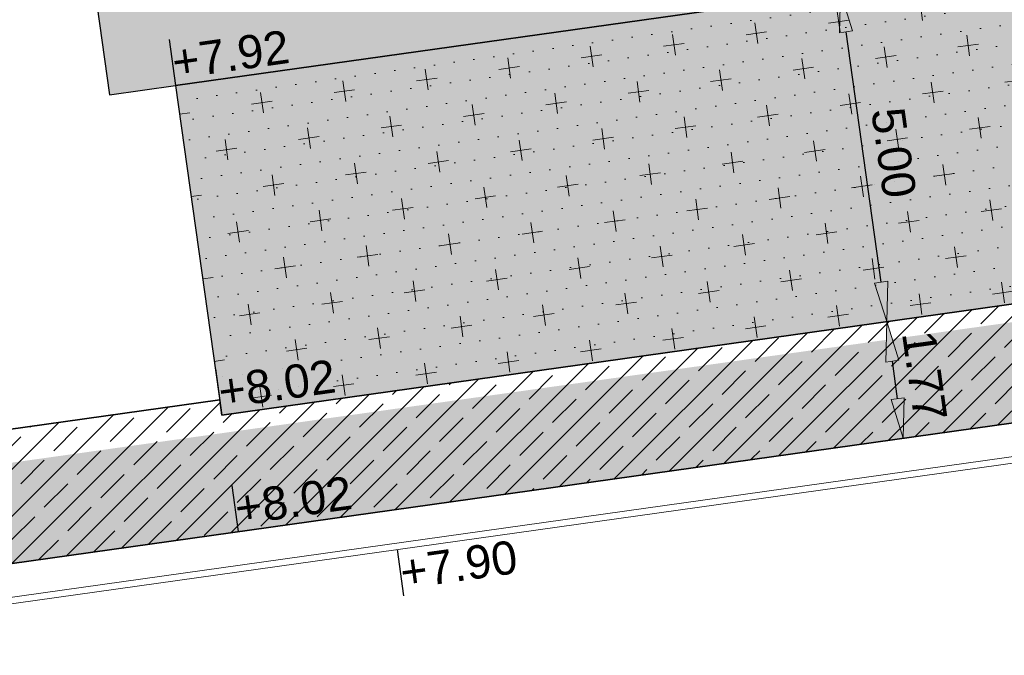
# Model space of a CAD drawing. Extents: x 98477 to 100410, y 398052 to 398969.
# Tile 166 of 256: x 98576 to 98591, y 398445 to 398454. Entities that reach past the tile are written whole.
import ezdxf
from ezdxf.enums import TextEntityAlignment as Align

# ---------------------------------------------------------------- set-up
doc = ezdxf.new("R2010")
doc.units = 0
doc.linetypes.add('AL-MATERIAALS', pattern=[2, 1, -1])
doc.linetypes.add('AL-NUTSTRACE', pattern=[17, 5, -3.5, 0, -3.5, 5])
for name, color, linetype, lineweight in [('N-KO-kantbegrenzing grondwerk', 70, 'Continuous', 25), ('N-KO-kantverharding', 2, 'Continuous', 25), ("N-VH-arcering 'MAT' grijs 251", 251, 'Continuous', 18), ('N-VH-arcering halfverharding', 8, 'Continuous', 9), ('N-VH-arcering printbeton', 8, 'Continuous', 9), ('X-AL-hoogtelijn - Niv 1', 1, 'AL-HOOGTELIJN', 18), ('X-AL-maatvoering VERWERKT', 180, 'Continuous', 18), ('X-AL-materiaalscheiding', 1, 'AL-MATERIAALS', 18), ('X-AL-nutstrace VERWERKT', 252, 'AL-NUTSTRACE', 18), ('X-AL-planthoogte VERWERKT', 180, 'Continuous', 25)]:
    doc.layers.add(name, color=color, linetype=linetype, lineweight=lineweight)
doc.layers.add('X-AL-contourlijnen', color=30, linetype='Continuous', plot=False)
doc.layers.add('X-AL-hulplijn', color=30, linetype='Continuous', plot=False)
doc.styles.add('CS Annotative', font='arial.ttf')
doc.styles.get("Standard").update_dxf_attribs({"font": 'txt.shx'})
doc.linetypes.add('AL-HOOGTELIJN', pattern='A,10,-1.5,["H",Standard,S=0.9,R=0,X=-0.3,Y=-0.45],-1.5,30', length=43)
doc.dimstyles.new('CS Annotative', dxfattribs={"dimtxt": 2.5, "dimasz": 3, "dimexe": 0.18, "dimexo": 0.0625, "dimgap": 1, "dimtad": 1, "dimzin": 3, "dimdsep": 46, "dimtxsty": 'CS Annotative', "dimblk": 'CS Dimensionpijl', "dimcen": 0, "dimse1": 1, "dimse2": 1, "dimclrd": 256, "dimclre": 256, "dimadec": 0, "dimazin": 0, "dimtm": 1e-09, "dimtfac": 1, "dimtdec": 0, "dimtofl": 0, "dimtmove": 1, "dimatfit": 1, "dimfxl": 1, "dimtfillclr": 256, "dimtolj": 1, "dimtzin": 3, "dimarcsym": 0})

# ---------------------------------------------------------------- blocks, each defined once
blk = doc.blocks.new('*U161')
at = {"layer": 'X-AL-hulplijn', "flags": 128}
blk.add_lwpolyline([(-0.04871058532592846, 0.3465938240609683), (0.04871058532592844, -0.3465938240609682)], dxfattribs=at)
at = {"layer": 'X-AL-planthoogte VERWERKT', "linetype": 'Continuous', "style": 'CS Annotative'}
blk.add_attdef('HOOGTE-RECHTS', text='', height=0.4999999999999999, rotation=172.0000000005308, dxfattribs=at).set_placement((-1.010860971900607e-11, -1.04677717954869e-11), align=Align.MIDDLE_LEFT)
blk = doc.blocks.new('CS Dimensionpijl')
h = blk.add_hatch(color=256)
h.dxf.hatch_style = 1
h.paths.add_polyline_path([(-1, -0.1666666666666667), (0, 0), (-1, 0.1666666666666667)])
at = {"flags": 128}
blk.add_lwpolyline([(0, 0.5), (0, -0.5)], dxfattribs=at)
blk.add_lwpolyline([(-1, -0.1666666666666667), (0, 0), (-1, 0.1666666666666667)], close=True, dxfattribs=at)
blk = doc.blocks.new('*D1024')
at = {"layer": 'X-AL-maatvoering VERWERKT', "linetype": 'Continuous', "lineweight": -2, "transparency": 16777216}
blk.add_line((98589.01682668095, 398448.7373364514), (98588.9374980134, 398449.3017892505), dxfattribs=at)
at = {"layer": 'X-AL-maatvoering VERWERKT', "lineweight": -2, "transparency": 16777216, "xscale": 0.6000000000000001, "yscale": 0.6000000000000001, "zscale": 0.6000000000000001}
for p, rotation in [((98588.85399415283, 398449.8959500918), 98.00000000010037), ((98589.10033054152, 398448.1431756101), 278.0000000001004)]:
    blk.add_blockref('CS Dimensionpijl', p, dxfattribs=dict(at, rotation=rotation))
at = {"layer": 'X-AL-maatvoering VERWERKT', "color": 0, "transparency": 16777216, "insert": (98589.42379621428, 398449.0823331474), "char_height": 0.5, "attachment_point": 5, "rotation": 278.0000000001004, "style": 'CS Annotative'}
blk.add_mtext('\\A1;1.77', dxfattribs=at)
blk = doc.blocks.new('*D1025')
at = {"layer": 'X-AL-maatvoering VERWERKT', "linetype": 'Continuous', "lineweight": -2, "transparency": 16777216}
blk.add_line((98588.77049029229, 398450.490110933), (98588.24178686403, 398454.2520312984), dxfattribs=at)
at = {"layer": 'X-AL-maatvoering VERWERKT', "lineweight": -2, "transparency": 16777216, "xscale": 0.6000000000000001, "yscale": 0.6000000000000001, "zscale": 0.6000000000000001}
for p, rotation in [((98588.15828300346, 398454.8461921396), 98.00000000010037), ((98588.85399415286, 398449.8959500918), 278.0000000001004)]:
    blk.add_blockref('CS Dimensionpijl', p, dxfattribs=dict(at, rotation=rotation))
at = {"layer": 'X-AL-maatvoering VERWERKT', "color": 0, "transparency": 16777216, "insert": (98588.95699425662, 398452.4344347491), "char_height": 0.5, "attachment_point": 5, "rotation": 278.0000000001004, "style": 'CS Annotative'}
blk.add_mtext('\\A1;5.00', dxfattribs=at)

msp = doc.modelspace()

# ---------------------------------------------------------------- hatches: boundary and pattern name
at = {"layer": "N-VH-arcering 'MAT' grijs 251"}
h = msp.add_hatch(color=256, dxfattribs=at)
h.dxf.hatch_style = 1
edge = h.paths.add_edge_path()
edge.add_line((98801.70985258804, 398275.5025756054), (98759.07881222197, 398269.5111736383))
edge.add_arc((98758.55691309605, 398273.2246788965), 3.749999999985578, 188.0000000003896, 277.9999999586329, ccw=False)
edge.add_line((98754.84340783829, 398272.7027797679), (98754.7320693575, 398273.4949942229))
edge.add_arc((98759.43584268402, 398274.1560664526), 4.75000000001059, 98.00000000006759, 188.0000000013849, ccw=False)
edge.add_line((98758.77477045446, 398278.859839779), (98802.64364589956, 398285.0252081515))
edge.add_arc((98800.79960231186, 398298.1462600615), 13.24999999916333, 278.0000000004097, 315.3695932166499)
edge.add_arc((98814.32101528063, 398284.7981743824), 5.750000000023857, 97.99999999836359, 135.3695932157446, ccw=False)
edge.add_line((98813.52076995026, 398290.4922157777), (98817.94515990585, 398291.114023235))
edge.add_arc((98818.74540523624, 398285.4199818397), 5.750000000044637, 8.00000000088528, 97.99999999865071, ccw=False)
edge.add_line((98824.43944663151, 398286.2202271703), (98832.12180180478, 398231.5574297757))
edge.add_arc((98824.4472242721, 398230.4788382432), 7.74999999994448, -36.90337989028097, 8.000000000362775, ccw=False)
edge.add_line((98830.64450586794, 398225.8252159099), (98822.02531955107, 398214.3469478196))
edge.add_arc((98828.62242576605, 398209.3930917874), 8.249999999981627, 143.0966201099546, 188.000000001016)
edge.add_line((98820.45271419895, 398208.2449137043), (98820.95212056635, 398204.6914527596))
edge.add_line((98820.95212056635, 398204.6914527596), (98824.98814049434, 398175.9736787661))
edge.add_line((98824.98814049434, 398175.9736787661), (98826.34507822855, 398166.3185650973))
edge.add_arc((98829.56344945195, 398166.7708776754), 3.249999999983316, 187.9999999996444, 277.9999999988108)
edge.add_line((98830.01576203, 398163.552506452), (98845.49611657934, 398165.7281284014))
edge.add_line((98845.49611657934, 398165.7281284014), (98850.05134969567, 398166.3683246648))
edge.add_line((98850.05134969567, 398166.3683246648), (98871.26042709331, 398169.349066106))
edge.add_line((98871.26042709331, 398169.349066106), (98879.77673248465, 398170.5459547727))
edge.add_line((98879.77673248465, 398170.5459547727), (98895.91810200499, 398172.8144763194))
edge.add_line((98895.91810200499, 398172.8144763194), (98895.01347684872, 398179.2512187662))
edge.add_line((98895.01347684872, 398179.2512187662), (98835.84495974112, 398170.9356259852))
edge.add_arc((98835.18388751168, 398175.6393993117), 4.749999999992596, 188.0000000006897, 277.9999999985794, ccw=False)
edge.add_line((98830.48011418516, 398174.9783270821), (98825.97718274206, 398207.0183491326))
edge.add_arc((98833.65176027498, 398208.096940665), 7.750000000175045, 143.0966201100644, 188.0000000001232, ccw=False)
edge.add_line((98827.4544786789, 398212.7505629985), (98836.07366499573, 398224.2288310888))
edge.add_arc((98829.47655878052, 398229.1826871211), 8.250000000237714, 323.096620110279, 367.9999999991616)
edge.add_line((98837.64627034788, 398230.3308652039), (98837.34238794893, 398232.4931008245))
edge.add_line((98837.34238794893, 398232.4931008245), (98837.34238780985, 398232.493100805))
edge.add_line((98837.34238780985, 398232.493100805), (98829.68786739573, 398286.9578446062))
edge.add_arc((98835.38190879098, 398287.7580899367), 5.749999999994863, 97.99999999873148, 188.0000000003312, ccw=False)
edge.add_line((98834.58166346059, 398293.452131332), (98882.50500414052, 398300.1873176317))
edge.add_arc((98883.61838894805, 398292.2651730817), 8.000000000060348, 11.632034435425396, 97.9999999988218, ccw=False)
edge.add_line((98891.45409032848, 398293.8781776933), (98890.9995, 398296.0865))
edge.add_line((98890.9995, 398296.0865), (98889.023, 398305.688))
edge.add_line((98889.023, 398305.688), (98888.557, 398307.974))
edge.add_line((98888.557, 398307.974), (98887.38477368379, 398314.7597044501))
edge.add_arc((98879.50153614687, 398313.3978799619), 8.00000000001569, -82.00000000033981, 9.801079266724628, ccw=False)
edge.add_line((98880.6149209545, 398305.475735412), (98872.94460748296, 398304.3977431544))
edge.add_arc((98872.42270835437, 398308.1112484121), 3.749999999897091, 189.4265010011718, 278.00000000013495, ccw=False)
edge.add_arc((92946.7354543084, 397324.3039467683), 6003.049999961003, 9.42650100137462, 10.61166010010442)
edge.add_line((98847.1206531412, 398429.7738954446), (98842.31285519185, 398429.0982035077))
edge.add_arc((92946.7354539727, 397324.3039467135), 5998.200000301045, 9.428546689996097, 10.613773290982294, ccw=False)
edge.add_arc((98860.08948650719, 398306.4687901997), 3.840166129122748, -81.43407539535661, 6.657381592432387, ccw=False)
edge.add_line((98860.66146879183, 398302.6714605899), (98847.18483033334, 398300.7774425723))
edge.add_line((98847.18483033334, 398300.7774425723), (98842.62959721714, 398300.1372463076))
edge.add_line((98842.62959721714, 398300.1372463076), (98820.15051205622, 398296.9780169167))
edge.add_arc((98819.35026672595, 398302.672058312), 5.749999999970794, 187.9999999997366, 277.99999999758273, ccw=False)
edge.add_line((98813.65622533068, 398301.8718129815), (98812.30624625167, 398311.4774132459))
edge.add_line((98812.30624625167, 398311.4774132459), (98811.1093575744, 398319.9937186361))
edge.add_line((98811.1093575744, 398319.9937186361), (98809.24443803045, 398333.2633107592))
edge.add_line((98809.24443803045, 398333.2633107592), (98808.67382831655, 398337.3234098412))
edge.add_line((98808.67382831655, 398337.3234098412), (98807.71353391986, 398344.1562595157))
edge.add_line((98807.71353391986, 398344.1562595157), (98807.70657526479, 398344.2057729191))
edge.add_line((98807.70657526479, 398344.2057729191), (98811.66764753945, 398344.7624653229))
edge.add_line((98811.66764753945, 398344.7624653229), (98829.49247277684, 398347.2675811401))
edge.add_line((98829.49247277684, 398347.2675811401), (98831.96814294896, 398347.6155138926))
edge.add_line((98831.96814294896, 398347.6155138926), (98831.06351779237, 398354.0522563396))
edge.add_line((98831.06351779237, 398354.0522563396), (98828.58784762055, 398353.704323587))
edge.add_line((98828.58784762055, 398353.704323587), (98810.76302238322, 398351.1992077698))
edge.add_line((98810.76302238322, 398351.1992077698), (98806.80195010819, 398350.6425153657))
edge.add_line((98806.80195010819, 398350.6425153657), (98806.79499145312, 398350.6920287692))
edge.add_line((98806.79499145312, 398350.6920287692), (98805.14616655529, 398362.4240275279))
edge.add_line((98805.14616655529, 398362.4240275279), (98805.04836903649, 398363.119893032))
edge.add_line((98805.04836903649, 398363.119893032), (98803.99065346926, 398370.6459303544))
edge.add_line((98803.99065346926, 398370.6459303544), (98802.48758397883, 398381.3408254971))
edge.add_line((98802.48758397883, 398381.3408254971), (98801.4298684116, 398388.8668628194))
edge.add_line((98801.4298684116, 398388.8668628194), (98799.92679892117, 398399.561757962))
edge.add_line((98799.92679892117, 398399.561757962), (98798.86908335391, 398407.0877952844))
edge.add_line((98798.86908335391, 398407.0877952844), (98797.36601386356, 398417.7826904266))
edge.add_line((98797.36601386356, 398417.7826904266), (98796.79540414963, 398421.8427895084))
edge.add_line((98796.79540414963, 398421.8427895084), (98795.88382033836, 398428.3290453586))
edge.add_line((98795.88382033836, 398428.3290453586), (98795.87686168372, 398428.3785587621))
edge.add_line((98795.87686168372, 398428.3785587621), (98799.83793395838, 398428.9352511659))
edge.add_line((98799.83793395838, 398428.9352511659), (98817.66275919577, 398431.4403669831))
edge.add_line((98817.66275919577, 398431.4403669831), (98820.13842936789, 398431.7882997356))
edge.add_line((98820.13842936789, 398431.7882997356), (98819.2338042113, 398438.2250421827))
edge.add_line((98819.2338042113, 398438.2250421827), (98816.75813403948, 398437.87710943))
edge.add_line((98816.75813403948, 398437.87710943), (98798.93330880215, 398435.3719936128))
edge.add_line((98798.93330880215, 398435.3719936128), (98794.9722365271, 398434.8153012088))
edge.add_line((98794.9722365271, 398434.8153012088), (98794.96527787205, 398434.8648146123))
edge.add_line((98794.96527787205, 398434.8648146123), (98793.37870452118, 398446.1538705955))
edge.add_line((98793.37870452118, 398446.1538705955), (98792.73850825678, 398450.7091037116))
edge.add_line((98792.73850825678, 398450.7091037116), (98789.33816684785, 398474.9037900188))
edge.add_line((98789.33816684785, 398474.9037900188), (98783.89169246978, 398474.1383379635))
edge.add_line((98783.89169246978, 398474.1383379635), (98786.76317609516, 398453.7066703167))
edge.add_arc((98782.05940276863, 398453.0455980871), 4.750000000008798, -82.0000000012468, 7.999999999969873, ccw=False)
edge.add_line((98782.72047499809, 398448.3418247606), (98773.11487473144, 398446.9918456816))
edge.add_line((98773.11487473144, 398446.9918456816), (98764.5985693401, 398445.7949570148))
edge.add_line((98764.5985693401, 398445.7949570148), (98743.40683266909, 398442.8166526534))
edge.add_line((98743.40683266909, 398442.8166526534), (98734.89052727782, 398441.6197639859))
edge.add_line((98734.89052727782, 398441.6197639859), (98611.80020633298, 398424.3205475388))
edge.add_line((98611.80020633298, 398424.3205475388), (98607.65702311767, 398453.8008279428))
edge.add_arc((98611.6373665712, 398454.1216500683), 3.993251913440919, 101.39182936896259, 184.6081706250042, ccw=False)
edge.add_line((98610.84862924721, 398458.0362323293), (98611.83889731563, 398458.1754054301))
edge.add_line((98611.83889731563, 398458.1754054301), (98639.5664032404, 398462.0722522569))
edge.add_line((98639.5664032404, 398462.0722522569), (98641.54693937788, 398462.3505984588))
edge.add_line((98641.54693937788, 398462.3505984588), (98659.37176461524, 398464.8557142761))
edge.add_line((98659.37176461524, 398464.8557142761), (98661.84743478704, 398465.2036470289))
edge.add_line((98661.84743478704, 398465.2036470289), (98660.94280963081, 398471.6403894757))
edge.add_line((98660.94280963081, 398471.6403894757), (98649.90132066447, 398470.0886093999))
edge.add_line((98649.90132066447, 398470.0886093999), (98624.64948491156, 398466.5396953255))
edge.add_line((98624.64948491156, 398466.5396953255), (98622.66894877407, 398466.2613491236))
edge.add_line((98622.66894877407, 398466.2613491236), (98604.84412353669, 398463.7562333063))
edge.add_line((98604.84412353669, 398463.7562333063), (98602.86358739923, 398463.4778871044))
edge.add_line((98602.86358739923, 398463.4778871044), (98594.9414428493, 398462.3645022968))
edge.add_line((98594.9414428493, 398462.3645022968), (98576.27488975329, 398459.7410893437))
edge.add_line((98576.27488975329, 398459.7410893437), (98577.17951490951, 398453.3043468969))
edge.add_line((98577.17951490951, 398453.3043468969), (98578.1697829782, 398453.4435199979))
edge.add_line((98578.1697829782, 398453.4435199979), (98598.47059208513, 398456.2943364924))
edge.add_arc((98598.79151287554, 398452.3139562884), 3.993296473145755, 11.424909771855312, 94.60953932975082, ccw=False)
edge.add_line((98602.70568277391, 398453.1049624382), (98606.84886598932, 398423.6246820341))
edge.add_line((98606.84886598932, 398423.6246820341), (98548.81915716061, 398415.4691383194))
edge.add_arc((98548.15808493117, 398420.172911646), 4.750000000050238, 188.0000000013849, 277.99999999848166, ccw=False)
edge.add_line((98543.45431160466, 398419.5118394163), (98539.76818545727, 398445.7399897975))
edge.add_line((98539.76818545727, 398445.7399897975), (98538.97597100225, 398445.6286513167))
edge.add_line((98538.97597100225, 398445.6286513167), (98538.73241807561, 398447.361620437))
edge.add_line((98538.73241807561, 398447.361620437), (98534.77134580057, 398446.8049280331))
edge.add_line((98534.77134580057, 398446.8049280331), (98536.52992450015, 398434.2919904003))
edge.add_line((98536.52992450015, 398434.2919904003), (98537.17012076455, 398429.7367572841))
edge.add_line((98537.17012076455, 398429.7367572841), (98538.39484405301, 398421.0223982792))
edge.add_line((98538.39484405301, 398421.0223982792), (98539.03504031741, 398416.467165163))
edge.add_line((98539.03504031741, 398416.467165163), (98541.02521566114, 398402.30633178))
edge.add_line((98541.02521566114, 398402.30633178), (98541.66541192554, 398397.7510986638))
edge.add_line((98541.66541192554, 398397.7510986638), (98543.65558726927, 398383.5902652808))
edge.add_line((98543.65558726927, 398383.5902652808), (98544.29578353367, 398379.0350321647))
edge.add_line((98544.29578353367, 398379.0350321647), (98545.60401068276, 398369.7265123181))
edge.add_arc((98543.87104156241, 398369.4829593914), 1.750000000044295, -82.00000000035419, 7.99999999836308, ccw=False)
edge.add_line((98544.11459448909, 398367.7499902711), (98522.47723718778, 398364.7090580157))
edge.add_line((98522.47723718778, 398364.7090580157), (98523.21485462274, 398359.4606372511))
edge.add_line((98523.21485462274, 398359.4606372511), (98545.05026553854, 398362.5294041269))
edge.add_line((98545.05026553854, 398362.5294041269), (98549.60549865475, 398363.1696003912))
edge.add_line((98549.60549865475, 398363.1696003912), (98564.16243926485, 398365.2154449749))
edge.add_arc((98564.82351149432, 398360.5116716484), 4.749999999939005, 8.000000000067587, 97.99999999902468, ccw=False)
edge.add_line((98569.5272848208, 398361.172743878), (98576.49985717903, 398311.5603136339))
edge.add_arc((98571.7960838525, 398310.8992414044), 4.749999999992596, -82.0000000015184, 7.999999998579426, ccw=False)
edge.add_line((98572.45715608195, 398306.1954680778), (98563.84182388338, 398304.9846620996))
edge.add_line((98563.84182388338, 398304.9846620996), (98559.28659076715, 398304.3444658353))
edge.add_line((98559.28659076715, 398304.3444658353), (98541.0161448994, 398301.7767221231))
edge.add_line((98541.0161448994, 398301.7767221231), (98541.7537623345, 398296.5283013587))
edge.add_line((98541.7537623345, 398296.5283013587), (98553.88454617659, 398298.2331718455))
edge.add_arc((98554.12809910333, 398296.5002027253), 1.749999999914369, 7.999999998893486, 98.0000000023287, ccw=False)
edge.add_line((98555.86106822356, 398296.7437556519), (98557.35022040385, 398286.1478873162))
edge.add_line((98557.35022040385, 398286.1478873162), (98557.99041666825, 398281.5926542))
edge.add_line((98557.99041666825, 398281.5926542), (98560.13368242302, 398266.3425259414))
edge.add_line((98560.13368242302, 398266.3425259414), (98560.77387868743, 398261.7872928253))
edge.add_line((98560.77387868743, 398261.7872928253), (98562.9171444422, 398246.5371645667))
edge.add_line((98562.9171444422, 398246.5371645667), (98563.5573407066, 398241.9819314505))
edge.add_line((98563.5573407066, 398241.9819314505), (98565.70060646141, 398226.7318031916))
edge.add_line((98565.70060646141, 398226.7318031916), (98566.34080272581, 398222.1765700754))
edge.add_line((98566.34080272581, 398222.1765700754), (98567.56552601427, 398213.4622110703))
edge.add_line((98567.56552601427, 398213.4622110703), (98568.20572227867, 398208.9069779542))
edge.add_line((98568.20572227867, 398208.9069779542), (98576.53105717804, 398149.6691420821))
edge.add_line((98576.53105717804, 398149.6691420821), (98576.55610833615, 398149.4908938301))
edge.add_line((98576.55610833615, 398149.4908938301), (98535.4599834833, 398143.7152101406))
edge.add_line((98535.4599834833, 398143.7152101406), (98536.3465161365, 398137.4072025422))
edge.add_line((98536.3465161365, 398137.4072025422), (98537.33678420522, 398137.5463756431))
edge.add_line((98537.33678420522, 398137.5463756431), (98577.44264098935, 398143.1828862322))
edge.add_line((98577.44264098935, 398143.1828862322), (98578.76478544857, 398133.7753395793))
edge.add_line((98578.76478544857, 398133.7753395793), (98538.65892866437, 398128.1388289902))
edge.add_line((98538.65892866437, 398128.1388289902), (98537.66866059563, 398127.9996558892))
edge.add_line((98537.66866059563, 398127.9996558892), (98538.57328575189, 398121.5629134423))
edge.add_line((98538.57328575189, 398121.5629134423), (98579.66941060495, 398127.3385971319))
edge.add_line((98579.66941060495, 398127.3385971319), (98579.67636925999, 398127.2890837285))
edge.add_line((98579.67636925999, 398127.2890837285), (98580.7660946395, 398119.5352847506))
edge.add_line((98580.7660946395, 398119.5352847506), (98582.57534495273, 398106.6617998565))
edge.add_line((98582.57534495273, 398106.6617998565), (98583.06245080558, 398103.1958616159))
edge.add_line((98583.06245080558, 398103.1958616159), (98584.87170111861, 398090.3223767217))
edge.add_line((98584.87170111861, 398090.3223767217), (98585.35880697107, 398086.8564384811))
edge.add_line((98585.35880697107, 398086.8564384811), (98587.16805728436, 398073.9829535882))
edge.add_line((98587.16805728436, 398073.9829535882), (98588.14928671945, 398067.0011433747))
edge.add_arc((98585.92118356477, 398066.6880038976), 2.249999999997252, -71.05267843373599, 7.999999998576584, ccw=False)
edge.add_line((98586.6517556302, 398064.5599145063), (98587.08769329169, 398064.7095716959))
edge.add_line((98587.08769329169, 398064.7095716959), (98595.76511800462, 398067.6885274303))
edge.add_line((98595.76511800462, 398067.6885274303), (98596.09256923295, 398067.8009412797))
edge.add_arc((98595.36199716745, 398069.9290306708), 2.249999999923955, 187.9999999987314, 288.947321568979, ccw=False)
edge.add_line((98593.13389401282, 398069.6158911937), (98582.46560133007, 398145.5247379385))
edge.add_arc((98587.16937465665, 398146.1858101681), 4.750000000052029, 98.00000000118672, 187.9999999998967, ccw=False)
edge.add_line((98586.50830242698, 398150.8895834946), (98609.06670264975, 398154.0599598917))
edge.add_line((98609.06670264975, 398154.0599598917), (98621.30783352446, 398156.2004915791))
edge.add_line((98621.30783352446, 398156.2004915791), (98618.71337939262, 398174.6609919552))
edge.add_line((98618.71337939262, 398174.6609919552), (98600.88855415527, 398172.155876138))
edge.add_line((98600.88855415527, 398172.155876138), (98602.70587460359, 398159.2249692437))
edge.add_line((98602.70587460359, 398159.2249692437), (98585.67326382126, 398156.8311919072))
edge.add_arc((98585.08617653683, 398161.633146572), 4.837710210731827, 189.0296070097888, 276.97039299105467, ccw=False)
edge.add_line((98580.30841826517, 398160.8738930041), (98573.6350680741, 398208.3572469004))
edge.add_line((98573.6350680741, 398208.3572469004), (98572.71652560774, 398214.8930161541))
edge.add_line((98572.71652560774, 398214.8930161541), (98570.01656744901, 398234.1042166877))
edge.add_line((98570.01656744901, 398234.1042166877), (98569.09802498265, 398240.6399859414))
edge.add_line((98569.09802498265, 398240.6399859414), (98568.63179509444, 398243.9573839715))
edge.add_line((98568.63179509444, 398243.9573839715), (98568.16556520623, 398247.2747820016))
edge.add_arc((98572.86933853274, 398247.9358542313), 4.74999999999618, 98.00000000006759, 188.0000000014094, ccw=False)
edge.add_line((98572.20826630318, 398252.6396275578), (98597.85620928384, 398256.2442108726))
edge.add_line((98597.85620928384, 398256.2442108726), (98604.39197853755, 398257.1627533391))
edge.add_line((98604.39197853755, 398257.1627533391), (98619.64210679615, 398259.3060190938))
edge.add_line((98619.64210679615, 398259.3060190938), (98626.17787604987, 398260.2245615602))
edge.add_line((98626.17787604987, 398260.2245615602), (98639.44746817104, 398262.089481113))
edge.add_line((98639.44746817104, 398262.089481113), (98639.4969815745, 398262.096439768))
edge.add_line((98639.4969815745, 398262.096439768), (98640.05367397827, 398258.1353674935))
edge.add_line((98640.05367397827, 398258.1353674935), (98641.8629242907, 398245.2618825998))
edge.add_line((98641.8629242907, 398245.2618825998), (98642.14127049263, 398243.2813464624))
edge.add_line((98642.14127049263, 398243.2813464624), (98643.25465530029, 398235.3592019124))
edge.add_line((98643.25465530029, 398235.3592019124), (98644.5767997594, 398225.9516552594))
edge.add_line((98644.5767997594, 398225.9516552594), (98646.03811731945, 398215.5538405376))
edge.add_line((98646.03811731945, 398215.5538405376), (98646.38605007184, 398213.0781703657))
edge.add_line((98646.38605007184, 398213.0781703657), (98652.82279251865, 398213.9827955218))
edge.add_line((98652.82279251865, 398213.9827955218), (98652.47485976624, 398216.4584656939))
edge.add_line((98652.47485976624, 398216.4584656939), (98651.70940771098, 398221.904940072))
edge.add_line((98651.70940771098, 398221.904940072), (98651.43106150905, 398223.8854762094))
edge.add_line((98651.43106150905, 398223.8854762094), (98649.62181119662, 398236.758961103))
edge.add_line((98649.62181119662, 398236.758961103), (98649.34346499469, 398238.7394972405))
edge.add_line((98649.34346499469, 398238.7394972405), (98646.49041642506, 398259.0399926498))
edge.add_line((98646.49041642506, 398259.0399926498), (98645.93372402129, 398263.0010649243))
edge.add_line((98645.93372402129, 398263.0010649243), (98645.98323742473, 398263.0080235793))
edge.add_line((98645.98323742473, 398263.0080235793), (98654.39783815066, 398264.1906185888))
edge.add_line((98654.39783815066, 398264.1906185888), (98722.62535253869, 398273.7793704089))
edge.add_line((98722.62535253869, 398273.7793704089), (98731.14165792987, 398274.9762590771))
edge.add_line((98731.14165792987, 398274.9762590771), (98743.97026282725, 398276.7792019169))
edge.add_arc((98744.55735011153, 398271.9772472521), 4.837710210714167, 9.02960700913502, 96.9703929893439, ccw=False)
edge.add_line((98749.33510838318, 398272.73650082), (98750.7268393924, 398262.8338201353))
edge.add_line((98750.7268393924, 398262.8338201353), (98752.41029510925, 398263.0704144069))
edge.add_line((98752.41029510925, 398263.0704144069), (98756.96552822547, 398263.7106106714))
edge.add_line((98756.96552822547, 398263.7106106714), (98772.21565648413, 398265.8538764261))
edge.add_line((98772.21565648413, 398265.8538764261), (98776.77088960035, 398266.4940726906))
edge.add_line((98776.77088960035, 398266.4940726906), (98795.98209013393, 398269.1940308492))
edge.add_line((98795.98209013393, 398269.1940308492), (98800.53732325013, 398269.8342271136))
edge.add_line((98800.53732325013, 398269.8342271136), (98802.46834598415, 398270.1056146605))
edge.add_line((98802.46834598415, 398270.1056146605), (98801.70985258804, 398275.5025756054))
edge = h.paths.add_edge_path(flags=16)
edge.add_line((98744.0622075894, 398333.4636472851), (98751.98435213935, 398334.5770320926))
edge.add_line((98751.98435213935, 398334.5770320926), (98753.96600319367, 398334.8555349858))
edge.add_line((98753.96600319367, 398334.8555349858), (98764.36270300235, 398336.316695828))
edge.add_line((98764.36270300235, 398336.316695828), (98764.36270299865, 398336.3166958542))
edge.add_line((98764.36270299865, 398336.3166958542), (98766.34323913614, 398336.5950420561))
edge.add_line((98766.34323913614, 398336.5950420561), (98774.26538368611, 398337.7084268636))
edge.add_line((98774.26538368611, 398337.7084268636), (98774.24729118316, 398337.8371617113))
edge.add_line((98774.24729118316, 398337.8371617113), (98802.48973650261, 398341.8063785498))
edge.add_line((98802.48973650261, 398341.8063785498), (98803.0185942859, 398338.0433598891))
edge.add_line((98803.0185942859, 398338.0433598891), (98808.47417984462, 398299.2248515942))
edge.add_arc((98800.79960231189, 398298.1462600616), 7.750000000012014, -82.00000000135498, 8.000000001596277, ccw=False)
edge.add_line((98801.87819384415, 398290.4716825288), (98771.96746476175, 398286.2680036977))
edge.add_line((98771.96746476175, 398286.2680036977), (98767.41223164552, 398285.6278074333))
edge.add_line((98767.41223164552, 398285.6278074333), (98755.13290759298, 398283.9020609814))
edge.add_line((98755.13290759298, 398283.9020609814), (98746.61660220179, 398282.7051723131))
edge.add_line((98746.61660220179, 398282.7051723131), (98730.37620587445, 398280.4227334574))
edge.add_line((98730.37620587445, 398280.4227334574), (98721.85990048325, 398279.2258447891))
edge.add_line((98721.85990048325, 398279.2258447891), (98654.3282516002, 398269.7348904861))
edge.add_arc((98653.66717937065, 398274.4386638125), 4.749999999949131, 187.9999999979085, 277.9999999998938, ccw=False)
edge.add_line((98648.96340604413, 398273.7775915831), (98644.1340994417, 398308.1398935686))
edge.add_line((98644.1340994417, 398308.1398935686), (98642.93721077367, 398316.6561989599))
edge.add_line((98642.93721077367, 398316.6561989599), (98640.29988051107, 398335.4217788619))
edge.add_line((98640.29988051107, 398335.4217788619), (98638.12129075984, 398335.1155980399))
edge.add_line((98638.12129075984, 398335.1155980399), (98637.23004949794, 398334.990342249))
edge.add_line((98637.23004949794, 398334.990342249), (98635.05145974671, 398334.6841614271))
edge.add_line((98635.05145974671, 398334.6841614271), (98635.74036659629, 398329.7823344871))
edge.add_line((98635.74036659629, 398329.7823344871), (98636.93725526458, 398321.266029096))
edge.add_line((98636.93725526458, 398321.266029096), (98638.384655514, 398310.967241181))
edge.add_line((98638.384655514, 398310.967241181), (98639.02485177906, 398306.4120080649))
edge.add_line((98639.02485177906, 398306.4120080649), (98641.16811753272, 398291.1618798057))
edge.add_line((98641.16811753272, 398291.1618798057), (98642.36500620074, 398282.6455744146))
edge.add_line((98642.36500620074, 398282.6455744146), (98643.71498527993, 398273.0399741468))
edge.add_arc((98639.01121195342, 398272.3789019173), 4.749999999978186, -82.00000000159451, 7.999999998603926, ccw=False)
edge.add_line((98639.67228418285, 398267.6751285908), (98619.32227537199, 398264.8151213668))
edge.add_line((98619.32227537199, 398264.8151213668), (98614.27190822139, 398264.1053385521))
edge.add_line((98614.27190822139, 398264.1053385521), (98593.92189940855, 398261.2453313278))
edge.add_arc((98593.26082717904, 398265.9491046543), 4.750000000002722, 188.0000000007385, 277.9999999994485, ccw=False)
edge.add_line((98588.55705385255, 398265.2880324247), (98581.77932383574, 398313.5140873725))
edge.add_line((98581.77932383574, 398313.5140873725), (98580.58243516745, 398322.0303927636))
edge.add_line((98580.58243516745, 398322.0303927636), (98575.23122943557, 398360.1062000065))
edge.add_line((98575.23122943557, 398360.1062000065), (98574.59103317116, 398364.6614331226))
edge.add_line((98574.59103317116, 398364.6614331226), (98572.66348572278, 398378.3766458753))
edge.add_line((98572.66348572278, 398378.3766458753), (98571.18825085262, 398388.8734874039))
edge.add_line((98571.18825085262, 398388.8734874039), (98568.51612731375, 398407.8866343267))
edge.add_arc((98573.21990064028, 398408.5477065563), 4.750000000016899, 97.9999999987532, 188.0000000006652, ccw=False)
edge.add_line((98572.55882841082, 398413.2514798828), (98607.11918401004, 398418.1086211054))
edge.add_line((98607.11918401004, 398418.1086211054), (98607.61431804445, 398418.1782076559))
edge.add_line((98607.61431804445, 398418.1782076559), (98611.58353488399, 398389.9357623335))
edge.add_line((98611.58353488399, 398389.9357623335), (98611.454800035, 398389.9176698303))
edge.add_line((98611.454800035, 398389.9176698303), (98613.2640503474, 398377.0441849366))
edge.add_line((98613.2640503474, 398377.0441849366), (98613.33363689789, 398376.5490509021))
edge.add_line((98613.33363689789, 398376.5490509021), (98626.20712179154, 398378.3583012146))
edge.add_line((98626.20712179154, 398378.3583012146), (98628.18765792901, 398378.6366474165))
edge.add_line((98628.18765792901, 398378.6366474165), (98636.10980247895, 398379.7500322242))
edge.add_line((98636.10980247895, 398379.7500322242), (98648.36932117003, 398381.4729952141))
edge.add_line((98648.36932117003, 398381.4729952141), (98647.4646960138, 398387.9097376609))
edge.add_line((98647.4646960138, 398387.9097376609), (98634.59121112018, 398386.1004873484))
edge.add_line((98634.59121112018, 398386.1004873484), (98632.49184281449, 398385.8054403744))
edge.add_line((98632.49184281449, 398385.8054403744), (98619.73719008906, 398384.0128908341))
edge.add_line((98619.73719008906, 398384.0128908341), (98617.50908693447, 398383.6997513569))
edge.add_line((98617.50908693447, 398383.6997513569), (98612.56565838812, 398418.8740731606))
edge.add_line((98612.56565838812, 398418.8740731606), (98613.06079242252, 398418.943659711))
edge.add_line((98613.06079242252, 398418.943659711), (98667.57504960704, 398426.6051389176))
edge.add_line((98667.57504960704, 398426.6051389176), (98722.08930679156, 398434.2666181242))
edge.add_line((98722.08930679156, 398434.2666181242), (98726.14940587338, 398434.8372278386))
edge.add_line((98726.14940587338, 398434.8372278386), (98759.42241298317, 398439.51344403))
edge.add_line((98759.42241298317, 398439.51344403), (98763.48251206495, 398440.084053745))
edge.add_line((98763.48251206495, 398440.084053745), (98783.48592705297, 398442.8953503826))
edge.add_arc((98784.14699928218, 398438.191577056), 4.750000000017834, 8.000000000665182, 97.99999999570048, ccw=False)
edge.add_line((98788.85077260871, 398438.8526492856), (98795.6145853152, 398390.7256211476))
edge.add_arc((98790.91081198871, 398390.064548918), 4.749999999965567, -82.00000000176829, 8.000000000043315, ccw=False)
edge.add_line((98791.57188421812, 398385.3607755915), (98787.36324492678, 398384.7692899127))
edge.add_line((98787.36324492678, 398384.7692899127), (98774.48976003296, 398382.9600396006))
edge.add_line((98774.48976003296, 398382.9600396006), (98766.12199485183, 398381.7840268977))
edge.add_line((98766.12199485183, 398381.7840268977), (98766.07248144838, 398381.7770682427))
edge.add_line((98766.07248144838, 398381.7770682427), (98764.94517930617, 398389.7982395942))
edge.add_line((98764.94517930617, 398389.7982395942), (98762.09213076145, 398410.0987350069))
edge.add_line((98762.09213076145, 398410.0987350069), (98761.95295766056, 398411.0890030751))
edge.add_line((98761.95295766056, 398411.0890030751), (98755.5162152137, 398410.1843779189))
edge.add_line((98755.5162152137, 398410.1843779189), (98755.65538831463, 398409.1941098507))
edge.add_line((98755.65538831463, 398409.1941098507), (98758.50843688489, 398388.893614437))
edge.add_line((98758.50843688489, 398388.893614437), (98759.63573900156, 398380.8724430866))
edge.add_line((98759.63573900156, 398380.8724430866), (98759.5862255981, 398380.8654844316))
edge.add_line((98759.5862255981, 398380.8654844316), (98748.79230364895, 398379.3484976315))
edge.add_line((98748.79230364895, 398379.3484976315), (98744.23707053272, 398378.7083013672))
edge.add_line((98744.23707053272, 398378.7083013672), (98741.31577972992, 398378.2977407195))
edge.add_line((98741.31577972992, 398378.2977407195), (98735.86930535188, 398377.532288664))
edge.add_line((98735.86930535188, 398377.532288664), (98732.94801454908, 398377.1217280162))
edge.add_line((98732.94801454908, 398377.1217280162), (98728.39278143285, 398376.4815317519))
edge.add_line((98728.39278143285, 398376.4815317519), (98718.31915239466, 398375.0657755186))
edge.add_arc((98720.44154218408, 398359.9641874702), 15.25000000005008, 97.9999999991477, 128.0000000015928)
edge.add_line((98711.052704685, 398371.9813514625), (98707.24934533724, 398369.0098414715))
edge.add_line((98707.24934533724, 398369.0098414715), (98710.51235115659, 398364.8333844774))
edge.add_line((98710.51235115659, 398364.8333844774), (98713.62044188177, 398367.261691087))
edge.add_arc((98721.25410813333, 398357.3241039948), 12.53110121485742, 99.37790491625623, 127.53006232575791, ccw=False)
edge.add_line((98719.21222162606, 398369.6877279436), (98728.55711414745, 398371.001066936))
edge.add_line((98728.55711414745, 398371.001066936), (98733.11234726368, 398371.6412632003))
edge.add_line((98733.11234726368, 398371.6412632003), (98743.90626921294, 398373.1582500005))
edge.add_line((98743.90626921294, 398373.1582500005), (98752.42257460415, 398374.3551386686))
edge.add_line((98752.42257460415, 398374.3551386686), (98763.21649655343, 398375.8721254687))
edge.add_line((98763.21649655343, 398375.8721254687), (98767.77172966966, 398376.512321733))
edge.add_line((98767.77172966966, 398376.512321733), (98793.32064568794, 398380.102987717))
edge.add_arc((98793.7681908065, 398376.2908113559), 3.838357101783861, 9.304190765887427, 96.69580920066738, ccw=False)
edge.add_line((98797.55605007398, 398376.9113815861), (98799.60189465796, 398362.3544409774))
edge.add_line((98799.60189465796, 398362.3544409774), (98801.64078058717, 398347.8470137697))
edge.add_line((98801.64078058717, 398347.8470137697), (98801.71036713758, 398347.3518797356))
edge.add_line((98801.71036713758, 398347.3518797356), (98773.46792181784, 398343.3826628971))
edge.add_line((98773.46792181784, 398343.3826628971), (98773.36075853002, 398344.1451693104))
edge.add_line((98773.36075853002, 398344.1451693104), (98770.8850883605, 398343.7972365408))
edge.add_line((98770.8850883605, 398343.7972365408), (98758.01160346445, 398341.9879862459))
edge.add_line((98758.01160346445, 398341.9879862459), (98756.03106732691, 398341.7096400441))
edge.add_line((98756.03106732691, 398341.7096400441), (98743.15758242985, 398339.900389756))
edge.add_line((98743.15758242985, 398339.900389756), (98743.15758243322, 398339.9003897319))
edge.add_line((98743.15758243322, 398339.9003897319), (98742.16731436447, 398339.761216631))
edge.add_line((98742.16731436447, 398339.761216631), (98743.07193952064, 398333.3244741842))
edge.add_line((98743.07193952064, 398333.3244741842), (98744.0622075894, 398333.4636472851))
edge = h.paths.add_edge_path(flags=16)
edge.add_line((98545.99047331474, 398402.9031704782), (98545.73996173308, 398404.6856530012))
edge.add_arc((98550.44373505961, 398405.3467252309), 4.750000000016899, 98.00000000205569, 188.0000000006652, ccw=False)
edge.add_line((98549.78266282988, 398410.0504985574), (98557.70480737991, 398411.1638833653))
edge.add_arc((98558.36587960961, 398406.4601100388), 4.750000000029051, 8.000000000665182, 98.00000000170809, ccw=False)
edge.add_line((98563.06965293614, 398407.1211822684), (98563.35495779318, 398405.0911327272))
edge.add_line((98563.35495779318, 398405.0911327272), (98565.09462155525, 398392.7127818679))
edge.add_line((98565.09462155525, 398392.7127818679), (98565.44255430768, 398390.237111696))
edge.add_line((98565.44255430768, 398390.237111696), (98567.18221806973, 398377.8587608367))
edge.add_line((98567.18221806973, 398377.8587608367), (98567.46752292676, 398375.8287112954))
edge.add_arc((98562.76374960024, 398375.1676390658), 4.749999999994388, -82.00000000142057, 7.9999999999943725, ccw=False)
edge.add_line((98563.42482182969, 398370.4638657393), (98555.50267727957, 398369.3504809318))
edge.add_arc((98554.84160505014, 398374.0542542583), 4.749999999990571, 187.9999999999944, 277.99999999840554, ccw=False)
edge.add_line((98550.13783172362, 398373.3931820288), (98549.88732014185, 398375.1756645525))
edge.add_line((98549.88732014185, 398375.1756645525), (98548.07806982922, 398388.0491494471))
edge.add_line((98548.07806982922, 398388.0491494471), (98547.79972362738, 398390.0296855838))
edge.add_line((98547.79972362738, 398390.0296855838), (98545.99047331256, 398402.9031704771))
edge = h.paths.add_edge_path(flags=16)
edge.add_line((98580.97427237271, 398279.7231952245), (98580.69592617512, 398281.7037313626))
edge.add_line((98580.69592617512, 398281.7037313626), (98579.23460861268, 398292.1015460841))
edge.add_line((98579.23460861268, 398292.1015460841), (98578.55961907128, 398296.9043462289))
edge.add_arc((98573.85584574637, 398296.2432739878), 4.750000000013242, 8.000000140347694, 98.00000000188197)
edge.add_line((98573.19477351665, 398300.9470473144), (98565.5697093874, 398299.8754144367))
edge.add_arc((98566.23078161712, 398295.1716411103), 4.749999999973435, 98.00000000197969, 186.1903587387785)
edge.add_line((98561.5084782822, 398294.6594387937), (98561.50613232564, 398294.659109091))
edge.add_line((98561.50613232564, 398294.659109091), (98563.66331539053, 398279.3099540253))
edge.add_line((98563.66331539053, 398279.3099540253), (98563.94166159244, 398277.329417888))
edge.add_line((98563.94166159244, 398277.329417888), (98566.09884465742, 398261.9802628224))
edge.add_line((98566.09884465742, 398261.9802628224), (98566.10119061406, 398261.980592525))
edge.add_arc((98570.78174201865, 398262.7898752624), 4.749999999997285, 189.8096412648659, 277.9999999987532)
edge.add_line((98571.4428142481, 398258.0861019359), (98579.06787837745, 398259.1577348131))
edge.add_arc((98578.406806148, 398263.8615081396), 4.749999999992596, 277.9999999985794, 367.9999999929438)
edge.add_line((98583.11057947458, 398264.5225803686), (98582.43558993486, 398269.325380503))
edge.add_line((98582.43558993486, 398269.325380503), (98580.97427237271, 398279.7231952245))
edge = h.paths.add_edge_path(flags=16)
edge.add_line((98615.08128089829, 398162.7819088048), (98614.48868373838, 398166.998456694))
edge.add_arc((98612.75571461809, 398166.7549037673), 1.749999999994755, 8.000000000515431, 98.00000000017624)
edge.add_line((98612.51216169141, 398168.4878728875), (98608.55108941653, 398167.9311804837))
edge.add_arc((98608.79464234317, 398166.1982113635), 1.749999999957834, 97.99999999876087, 188.000000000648)
edge.add_line((98607.06167322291, 398165.9546584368), (98607.65427038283, 398161.7381105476))
edge.add_arc((98609.38723950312, 398161.9816634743), 1.749999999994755, 188.0000000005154, 277.999999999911)
edge.add_line((98609.6307924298, 398160.248694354), (98613.59186470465, 398160.8053867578))
edge.add_arc((98613.348311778, 398162.5383558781), 1.749999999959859, 277.9999999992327, 368.0000000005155)
h = msp.add_hatch(color=256, dxfattribs=at)
h.dxf.hatch_style = 1
h.paths.add_polyline_path([(98598.47059208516, 398456.2943364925), (98578.16978297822, 398453.443519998), (98578.86564848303, 398448.492179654), (98599.16614389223, 398451.3452282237)])
at = {"layer": 'N-VH-arcering halfverharding'}
h = msp.add_hatch(dxfattribs=at)
h.set_pattern_fill('CS-HALFVERHARDING', color=256)
h.set_pattern_definition([(8.00000000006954, (106814.1979388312, 479684.7794549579), (0.05727487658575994, 0.3109977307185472), [0, -0.3]), (8.00000000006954, (106814.1979388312, 479684.7794549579), (0.5319343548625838, 0.705900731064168), [0.3125, -0.9375]), (98.00000000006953, (106814.374414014, 479684.6464713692), (-0.705900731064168, 0.5319343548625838), [0.3125, -0.9375])])
h.paths.add_polyline_path([(98598.47059208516, 398456.2943364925), (98578.16978297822, 398453.443519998), (98578.86564848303, 398448.492179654), (98599.16614389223, 398451.3452282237)])
at = {"layer": 'N-VH-arcering printbeton'}
h = msp.add_hatch(dxfattribs=at)
h.set_pattern_fill('CS-PRINTBETON', color=256)
h.set_pattern_definition([(45, (0, 0), (-0.3535533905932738, 0.3535533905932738), []), (45, (0.35, 0), (-0.3535533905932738, 0.3535533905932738), [0.5000000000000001, -0.2])])
h.paths.add_polyline_path([(98602.84763933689, 398452.0948890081), (98599.134134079, 398451.5729898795), (98599.16614389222, 398451.3452282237), (98578.86564848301, 398448.492179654), (98578.83363866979, 398448.7199413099), (98566.05918058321, 398446.9246083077), (98566.3375267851, 398444.9440721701), (98603.12598553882, 398450.1143528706)])

# ---------------------------------------------------------------- linework, layer by layer
at = {"layer": 'N-KO-kantbegrenzing grondwerk', "flags": 128}
msp.add_lwpolyline([(98603.1259855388, 398450.1143528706), (98566.3375267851, 398444.9440721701), (98566.05918058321, 398446.9246083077), (98578.83363866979, 398448.7199413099)], dxfattribs=at)
at = {"layer": 'N-KO-kantverharding', "flags": 128}
msp.add_lwpolyline([(98621.9730832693, 398471.2126894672), (98604.14825803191, 398468.70757365), (98604.84412353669, 398463.7562333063), (98602.86358739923, 398463.4778871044), (98602.16772189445, 398468.4292274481), (98594.24557734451, 398467.3158426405), (98594.9414428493, 398462.3645022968), (98576.27488975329, 398459.7410893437), (98577.17951490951, 398453.3043468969), (98578.1697829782, 398453.4435199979), (98578.86564848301, 398448.492179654), (98599.16614389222, 398451.3452282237), (98598.47059208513, 398456.2943364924, -0.379787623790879), (98602.70568277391, 398453.1049624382), (98606.84886598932, 398423.6246820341)], format="xyb", dxfattribs=at)
at = {"layer": 'X-AL-contourlijnen', "flags": 128}
msp.add_lwpolyline([(98622.66894877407, 398466.2613491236), (98604.84412353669, 398463.7562333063), (98602.86358739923, 398463.4778871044), (98594.9414428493, 398462.3645022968), (98576.27488975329, 398459.7410893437), (98577.17951490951, 398453.3043468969), (98578.1697829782, 398453.4435199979), (98598.47059208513, 398456.2943364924, -0.379787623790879), (98602.70568277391, 398453.1049624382), (98606.84886598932, 398423.6246820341)], format="xyb", dxfattribs=at)
for points in [[(98598.47059208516, 398456.2943364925), (98578.16978297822, 398453.443519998), (98578.86564848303, 398448.492179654), (98599.16614389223, 398451.3452282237)], [(98602.84763933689, 398452.0948890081), (98599.134134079, 398451.5729898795), (98599.16614389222, 398451.3452282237), (98578.86564848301, 398448.492179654), (98578.83363866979, 398448.7199413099), (98566.05918058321, 398446.9246083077), (98566.3375267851, 398444.9440721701), (98603.12598553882, 398450.1143528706)]]:
    msp.add_lwpolyline(points, close=True, dxfattribs=at)
at = {"layer": 'X-AL-hoogtelijn - Niv 1', "flags": 128}
for points in [[(98606.04059247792, 398425.783198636), (98602.70043805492, 398449.5496322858), (98565.91197930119, 398444.3793515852), (98564.52618468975, 398454.2397926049, -0.04727795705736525), (98540.11989177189, 398446.470852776), (98543.89993223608, 398419.5744673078, 0.1483314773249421), (98544.99882746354, 398417.2043380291)], [(98605.92764836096, 398425.8683081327), (98602.61532855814, 398449.4366881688), (98565.82686980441, 398444.2664074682), (98564.4453094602, 398454.0967201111, -0.04686603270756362), (98540.23183706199, 398446.3928503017), (98543.99895904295, 398419.5883846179, 0.1452413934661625), (98545.03822579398, 398417.3108578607)]]:
    msp.add_lwpolyline(points, format="xyb", close=True, dxfattribs=at)
at = {"layer": 'X-AL-materiaalscheiding', "flags": 128}
msp.add_lwpolyline([(98578.1697829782, 398453.4435199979), (98598.47059208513, 398456.2943364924)], dxfattribs=at)
at = {"layer": 'X-AL-nutstrace VERWERKT', "const_width": 1.5, "flags": 128}
msp.add_lwpolyline([(98566.23314695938, 398445.6867732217), (98672.93453136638, 398460.6826748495)], dxfattribs=at)

# ---------------------------------------------------------------- block references
at = {"layer": 'X-AL-planthoogte VERWERKT'}
ref = msp.add_blockref('*U161', (98578.12107341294, 398453.7901139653), dxfattribs=dict(at, yscale=-1, rotation=196.0000000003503))
ref.add_attrib('HOOGTE-RECHTS', '+7.92', dxfattribs={"linetype": 'Continuous', "height": 0.5, "rotation": 7.999999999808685, "style": 'CS Annotative'}).set_placement((98578.12107341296, 398453.7901139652), align=Align.MIDDLE_LEFT)
ref = msp.add_blockref('*U161', (98578.81693891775, 398448.8387736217), dxfattribs=dict(at, yscale=-1, rotation=196.0000000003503))
ref.add_attrib('HOOGTE-RECHTS', '+8.02', dxfattribs={"linetype": 'Continuous', "height": 0.5, "rotation": 7.999999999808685, "style": 'CS Annotative'}).set_placement((98578.81693891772, 398448.8387736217), align=Align.MIDDLE_LEFT)
ref = msp.add_blockref('*U161', (98579.06327530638, 398447.0859991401), dxfattribs=dict(at, yscale=-1, rotation=196.0000000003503))
ref.add_attrib('HOOGTE-RECHTS', '+8.02', dxfattribs={"linetype": 'Continuous', "height": 0.5, "rotation": 7.999999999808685, "style": 'CS Annotative'}).set_placement((98579.06327530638, 398447.0859991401), align=Align.MIDDLE_LEFT)
ref = msp.add_blockref('*U161', (98581.54674860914, 398446.1222527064), dxfattribs=dict(at, yscale=-1, rotation=196.0000000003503))
ref.add_attrib('HOOGTE-RECHTS', '+7.90', dxfattribs={"linetype": 'Continuous', "height": 0.5, "rotation": 7.999999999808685, "style": 'CS Annotative'}).set_placement((98581.54674860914, 398446.1222527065), align=Align.MIDDLE_LEFT)

# ---------------------------------------------------------------- dimensions: what is measured, and where the dimension line sits
at = {"layer": 'X-AL-maatvoering VERWERKT'}
dim = msp.add_linear_dim(base=(98588.15828300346, 398454.8461921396), p1=(98588.85399415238, 398449.8959500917), p2=(98588.1588272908, 398454.8462686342), angle=278.0000000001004, dimstyle='CS Annotative', dxfattribs=at)
dim.commit()
dim.dimension.update_dxf_attribs({"geometry": '*D1025', "text_midpoint": (98588.95699425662, 398452.4344347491)})
dim = msp.add_aligned_dim(p1=(98589.10033054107, 398448.1431756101), p2=(98588.85399415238, 398449.8959500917), distance=-4.629211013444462e-10, dimstyle='CS Annotative', dxfattribs=at)
dim.commit()
dim.dimension.update_dxf_attribs({"geometry": '*D1024', "text_midpoint": (98589.42379621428, 398449.0823331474)})

doc.saveas('drawing.dxf')
